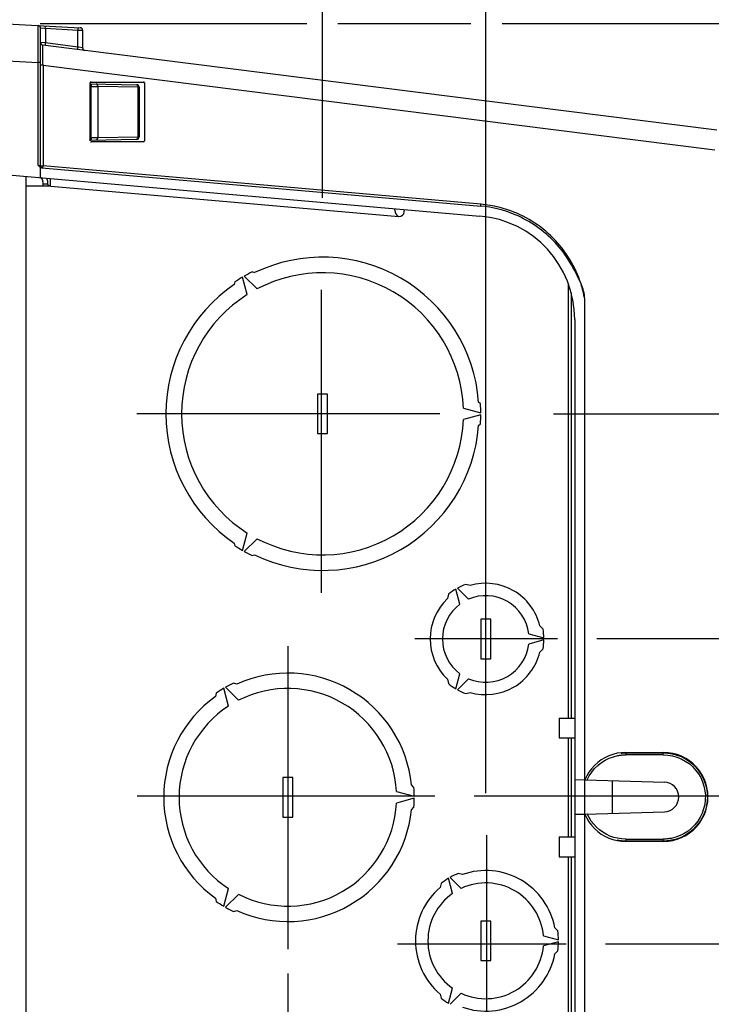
# Model space of a CAD drawing. Header units: inches. Extents: x 0 to 117, y 0 to 83.
# Tile 29 of 60: x 53.02 to 58.53, y 67.91 to 75.74. Entities that reach past the tile are written whole.
import ezdxf

# ---------------------------------------------------------------- set-up
doc = ezdxf.new("R2010")
doc.units = ezdxf.units.IN
doc.header["$LTSCALE"] = 6.431102
doc.header["$MEASUREMENT"] = 0
doc.linetypes.add('CENTER', pattern=[0.6, 0.375, -0.075, 0.075, -0.075])
doc.layers.get('0').update_dxf_attribs({"linetype": 'CONTINUOUS'})
doc.layers.add('DEFAULT_1', color=7, linetype='CENTER')
doc.styles.get("Standard").update_dxf_attribs({"font": 'txt', "width": 0.8})
doc.dimstyles.new('DIMSTYLE_1', dxfattribs={"dimtxt": 0.78125, "dimasz": 0.7, "dimexe": 0.18, "dimexo": 0.0625, "dimgap": 0.09, "dimtad": 1, "dimdec": 0, "dimzin": 4, "dimdsep": 46, "dimtxsty": 'STANDARD', "dimblk": '_FILLED', "dimblk1": '_FILLED', "dimblk2": '_FILLED', "dimcen": 0.09, "dimadec": 0, "dimazin": 0, "dimtfac": 1, "dimtdec": 0, "dimtofl": 0, "dimtmove": 0, "dimatfit": 3, "dimldrblk": '_FILLED', "dimfxl": 1, "dimtolj": 1, "dimtzin": 4, "dimarcsym": 0})
doc.dimstyles.new('DIMSTYLE_2', dxfattribs={"dimtxt": 0.78125, "dimasz": 0.7, "dimexe": 0.18, "dimexo": 0.0625, "dimgap": 0.09, "dimtad": 1, "dimdec": 3, "dimzin": 4, "dimdsep": 46, "dimtxsty": 'STANDARD', "dimblk": '_FILLED', "dimblk1": '_FILLED', "dimblk2": '_FILLED', "dimcen": 0.09, "dimadec": 0, "dimazin": 0, "dimtfac": 1, "dimtdec": 3, "dimtofl": 0, "dimtmove": 0, "dimatfit": 3, "dimldrblk": '_FILLED', "dimfxl": 1, "dimtolj": 1, "dimtzin": 4, "dimarcsym": 0})

# ---------------------------------------------------------------- blocks, each defined once
blk = doc.blocks.new('_FILLED')
at = {"color": 0, "linetype": 'BYBLOCK'}
blk.add_solid([(0, 0), (-1, 0.143), (-1, -0.143)], dxfattribs=at)
blk = doc.blocks.new('*D2')
at = {"color": 7, "linetype": 'CONTINUOUS'}
for p, q in [((46.7709, 75.7384), (46.7709, 76.9804)), ((55.4323, 74.653), (55.4323, 76.9804)), ((46.7709, 76.6054), (51.1016, 76.6054)), ((55.4323, 76.6054), (51.1016, 76.6054))]:
    blk.add_line(p, q, dxfattribs=at)
at = {"color": 7, "linetype": 'CONTINUOUS', "xscale": 0.7, "yscale": 0.7, "zscale": 0.7, "rotation": 180}
blk.add_blockref('_FILLED', (46.7709, 76.6054), dxfattribs=at)
at = {"color": 7, "linetype": 'CONTINUOUS', "xscale": 0.7, "yscale": 0.7, "zscale": 0.7}
blk.add_blockref('_FILLED', (55.4323, 76.6054), dxfattribs=at)
at = {"color": 7, "linetype": 'CONTINUOUS', "insert": (51.1016, 77.582), "char_height": 0.78125, "width": 1.875, "attachment_point": 2, "line_spacing_factor": 0.9}
blk.add_mtext('220', dxfattribs=at)
blk = doc.blocks.new('*D4')
at = {"color": 7, "linetype": 'CONTINUOUS'}
for p, q in [((55.4323, 74.3241), (55.4323, 76.9669)), ((56.7316, 69.5858), (56.7316, 76.9669)), ((55.4323, 76.5919), (54.1823, 76.5919)), ((54.1823, 76.5919), (56.0819, 76.5919)), ((59.1591, 76.5919), (56.0819, 76.5919)), ((56.7316, 76.5919), (59.1591, 76.5919))]:
    blk.add_line(p, q, dxfattribs=at)
at = {"color": 7, "linetype": 'CONTINUOUS', "xscale": 0.7, "yscale": 0.7, "zscale": 0.7}
blk.add_blockref('_FILLED', (55.4323, 76.5919), dxfattribs=at)
at = {"color": 7, "linetype": 'CONTINUOUS', "xscale": 0.7, "yscale": 0.7, "zscale": 0.7, "rotation": 180}
blk.add_blockref('_FILLED', (56.7316, 76.5919), dxfattribs=at)
at = {"color": 7, "linetype": 'CONTINUOUS', "insert": (57.9091, 77.5685), "char_height": 0.78125, "width": 1.25, "attachment_point": 1, "line_spacing_factor": 0.9}
blk.add_mtext('33', dxfattribs=at)
blk = doc.blocks.new('*D5')
at = {"color": 7, "linetype": 'CONTINUOUS'}
for p, q in [((55.1567, 68.1531), (55.1567, 61.9593)), ((55.4323, 65.0824), (55.4323, 61.9593)), ((55.1567, 62.3343), (53.9067, 62.3343)), ((53.9067, 62.3343), (55.2945, 62.3343)), ((58.0135, 62.3343), (55.2945, 62.3343)), ((55.4323, 62.3343), (58.0135, 62.3343))]:
    blk.add_line(p, q, dxfattribs=at)
at = {"color": 7, "linetype": 'CONTINUOUS', "xscale": 0.7, "yscale": 0.7, "zscale": 0.7}
blk.add_blockref('_FILLED', (55.1567, 62.3343), dxfattribs=at)
at = {"color": 7, "linetype": 'CONTINUOUS', "xscale": 0.7, "yscale": 0.7, "zscale": 0.7, "rotation": 180}
blk.add_blockref('_FILLED', (55.4323, 62.3343), dxfattribs=at)
at = {"color": 7, "linetype": 'CONTINUOUS', "insert": (57.3885, 63.3108), "char_height": 0.7812, "width": 0.625, "attachment_point": 1, "line_spacing_factor": 0.9}
blk.add_mtext('7', dxfattribs=at)
blk = doc.blocks.new('*D6')
at = {"color": 7, "linetype": 'CONTINUOUS'}
for p, q in [((62.4584, 74.1577), (62.4584, 77.5183)), ((53.185, 75.7103), (55.3069, 75.7103)), ((55.5549, 75.7103), (56.6134, 75.7103)), ((56.8614, 75.7103), (62.8334, 75.7103)), ((62.4584, 75.7103), (62.4584, 74.1577)), ((62.4584, 72.6052), (62.4584, 74.1577)), ((57.2694, 72.6052), (62.8334, 72.6052))]:
    blk.add_line(p, q, dxfattribs=at)
at = {"color": 7, "linetype": 'CONTINUOUS', "xscale": 0.7, "yscale": 0.7, "zscale": 0.7}
for p, rotation in [((62.4584, 75.7103), 90), ((62.4584, 72.6052), 270)]:
    blk.add_blockref('_FILLED', p, dxfattribs=dict(at, rotation=rotation))
at = {"color": 7, "linetype": 'CONTINUOUS', "insert": (61.4819, 76.2683), "char_height": 0.78125, "width": 1.25, "attachment_point": 1, "rotation": 90, "line_spacing_factor": 0.9}
blk.add_mtext('79', dxfattribs=at)
blk = doc.blocks.new('*D7')
at = {"color": 7, "linetype": 'CONTINUOUS'}
for p, q in [((60.9706, 68.3884), (60.9706, 69.6384)), ((60.9706, 69.6384), (60.9706, 67.5391)), ((57.685, 68.3884), (61.3456, 68.3884)), ((60.9706, 64.1828), (60.9706, 67.5391)), ((57.2282, 66.6899), (61.3456, 66.6899)), ((60.9706, 66.6899), (60.9706, 64.1828))]:
    blk.add_line(p, q, dxfattribs=at)
at = {"color": 7, "linetype": 'CONTINUOUS', "xscale": 0.7, "yscale": 0.7, "zscale": 0.7}
for p, rotation in [((60.9706, 68.3884), 270), ((60.9706, 66.6899), 90)]:
    blk.add_blockref('_FILLED', p, dxfattribs=dict(at, rotation=rotation))
at = {"color": 7, "linetype": 'CONTINUOUS', "insert": (59.994, 65.4328), "char_height": 0.78125, "width": 1.25, "attachment_point": 3, "rotation": 90, "line_spacing_factor": 0.9}
blk.add_mtext('43', dxfattribs=at)
blk = doc.blocks.new('*D8')
at = {"color": 7, "linetype": 'CONTINUOUS'}
for p, q in [((63.5425, 69.5657), (63.5425, 70.8157)), ((63.5425, 70.8157), (63.5425, 68.977)), ((56.6383, 69.5657), (63.9175, 69.5657)), ((63.5425, 65.9134), (63.5425, 68.977)), ((57.685, 68.3884), (63.9175, 68.3884)), ((63.5425, 68.3884), (63.5425, 65.9134))]:
    blk.add_line(p, q, dxfattribs=at)
at = {"color": 7, "linetype": 'CONTINUOUS', "xscale": 0.7, "yscale": 0.7, "zscale": 0.7}
for p, rotation in [((63.5425, 69.5657), 270), ((63.5425, 68.3884), 90)]:
    blk.add_blockref('_FILLED', p, dxfattribs=dict(at, rotation=rotation))
at = {"color": 7, "linetype": 'CONTINUOUS', "insert": (62.566, 67.1634), "char_height": 0.78125, "width": 1.25, "attachment_point": 3, "rotation": 90, "line_spacing_factor": 0.9}
blk.add_mtext('30', dxfattribs=at)
blk = doc.blocks.new('*D9')
at = {"color": 7, "linetype": 'CONTINUOUS'}
for p, q in [((65.533, 70.8172), (65.533, 72.0672)), ((65.533, 72.0672), (65.533, 70.1914)), ((57.6159, 70.8172), (65.908, 70.8172)), ((65.533, 66.8469), (65.533, 70.1914)), ((56.6383, 69.5657), (65.908, 69.5657)), ((65.533, 69.5657), (65.533, 66.8469))]:
    blk.add_line(p, q, dxfattribs=at)
at = {"color": 7, "linetype": 'CONTINUOUS', "xscale": 0.7, "yscale": 0.7, "zscale": 0.7}
for p, rotation in [((65.533, 70.8172), 270), ((65.533, 69.5657), 90)]:
    blk.add_blockref('_FILLED', p, dxfattribs=dict(at, rotation=rotation))
at = {"color": 7, "linetype": 'CONTINUOUS', "insert": (64.5564, 68.0969), "char_height": 0.78125, "width": 1.25, "attachment_point": 3, "rotation": 90, "line_spacing_factor": 0.9}
blk.add_mtext('32', dxfattribs=at)
blk = doc.blocks.new('*D10')
at = {"color": 7, "linetype": 'CONTINUOUS'}
for p, q in [((65.5317, 71.712), (65.5317, 75.3792)), ((62.4197, 72.6069), (65.9067, 72.6069)), ((65.5317, 72.6069), (65.5317, 71.712)), ((65.5317, 70.8172), (65.5317, 71.712)), ((57.6159, 70.8172), (65.9067, 70.8172))]:
    blk.add_line(p, q, dxfattribs=at)
at = {"color": 7, "linetype": 'CONTINUOUS', "xscale": 0.7, "yscale": 0.7, "zscale": 0.7}
for p, rotation in [((65.5317, 72.6069), 90), ((65.5317, 70.8172), 270)]:
    blk.add_blockref('_FILLED', p, dxfattribs=dict(at, rotation=rotation))
at = {"color": 7, "linetype": 'CONTINUOUS', "insert": (64.5551, 74.1292), "char_height": 0.78125, "width": 1.25, "attachment_point": 1, "rotation": 90, "line_spacing_factor": 0.9}
blk.add_mtext('45', dxfattribs=at)

msp = doc.modelspace()

# ---------------------------------------------------------------- linework, layer by layer
at = {"color": 7, "linetype": 'CONTINUOUS'}
for p, q in [((52.8725, 75.7103), (53.5042, 75.6772)), ((53.1696, 75.6931), (53.1696, 75.6947)), ((53.1696, 75.619), (53.1696, 75.6931)), ((53.1882, 74.5782), (53.1882, 75.6751)), ((53.1882, 75.6751), (53.2193, 75.6727)), ((53.2193, 75.6727), (53.2262, 75.6721)), ((53.1694, 75.5732), (53.1696, 75.619)), ((53.2262, 75.6721), (53.2262, 75.5558)), ((53.2262, 75.6721), (53.4849, 75.6585)), ((53.4849, 75.5231), (53.4849, 75.6585)), ((53.4849, 75.6585), (53.5178, 75.6577)), ((53.5178, 75.6577), (53.5223, 75.6576)), ((53.5229, 75.6575), (53.5229, 75.5159)), ((53.1692, 75.491), (53.1694, 75.5732)), ((53.2262, 75.5558), (53.1888, 75.5582)), ((58.5706, 74.8609), (53.2055, 75.5387)), ((53.4849, 75.5231), (53.2262, 75.5558)), ((53.4919, 75.5218), (53.4849, 75.5231)), ((53.5229, 75.5159), (53.4919, 75.5218)), ((53.169, 75.4304), (53.1691, 75.461)), ((53.1691, 75.461), (53.1692, 75.491)), ((53.2062, 75.4704), (53.206, 75.486)), ((53.2065, 75.454), (53.2062, 75.4704)), ((53.207, 75.4182), (53.2065, 75.454)), ((52.8725, 75.4149), (53.1689, 75.3994)), ((53.1689, 75.3994), (53.169, 75.4304)), ((53.1689, 74.5813), (53.1689, 75.3994)), ((53.1882, 75.3994), (53.1689, 75.3994)), ((53.2076, 75.38), (53.1882, 75.38)), ((53.2073, 75.3993), (53.207, 75.4182)), ((53.2076, 75.38), (53.2073, 75.3993)), ((53.2076, 75.3801), (53.2076, 74.5779)), ((53.2076, 75.3801), (58.5536, 74.7047)), ((53.5819, 75.23), (53.5819, 75.2371)), ((53.5819, 74.803), (53.5819, 75.2105)), ((53.5819, 75.2105), (53.5914, 75.2103)), ((53.5823, 75.2301), (53.9532, 75.2237)), ((53.5898, 75.2449), (54.0072, 75.2449)), ((53.5914, 74.8032), (53.5914, 75.2103)), ((53.5914, 75.2103), (53.6107, 75.21)), ((53.6107, 75.21), (53.6229, 75.2099)), ((53.6229, 75.2099), (53.6394, 75.2097)), ((53.6394, 75.2097), (53.6443, 75.2096)), ((53.6443, 75.2096), (53.6443, 74.8039)), ((53.9653, 75.204), (53.6443, 75.2096)), ((53.9653, 74.8095), (53.9653, 75.204)), ((53.9653, 75.204), (53.9726, 75.204)), ((53.9726, 75.204), (53.9726, 74.8095)), ((54.015, 75.2371), (54.015, 74.7764)), ((53.5819, 74.803), (53.5914, 74.8032)), ((53.5819, 74.7764), (53.5819, 74.7834)), ((53.5823, 74.7833), (53.9533, 74.7898)), ((54.0072, 74.7686), (53.5898, 74.7686)), ((53.5914, 74.8032), (53.6107, 74.8034)), ((53.6107, 74.8034), (53.6229, 74.8036)), ((53.6229, 74.8036), (53.6394, 74.8038)), ((53.6394, 74.8038), (53.6443, 74.8039)), ((53.6443, 74.8039), (53.9653, 74.8095)), ((53.9653, 74.8095), (53.9726, 74.8095)), ((53.1882, 74.5782), (53.1689, 74.5813)), ((53.1882, 74.5782), (53.2076, 74.5779)), ((53.2076, 74.5779), (53.2067, 74.5664)), ((56.6934, 74.2729), (53.2076, 74.5779)), ((52.8725, 74.5124), (56.6855, 74.1788)), ((53.1882, 74.4848), (53.1882, 74.5654)), ((53.1971, 74.563), (56.6924, 74.2572)), ((53.0701, 74.4951), (53.0701, 64.7704)), ((53.21, 74.4162), (53.21, 74.4326)), ((53.2473, 74.4326), (53.21, 74.4326)), ((53.2473, 74.4326), (53.2473, 74.4182)), ((53.2474, 74.4209), (53.267, 74.4212)), ((53.267, 74.4549), (53.267, 74.4779)), ((53.267, 74.4182), (53.267, 74.4549)), ((53.267, 74.4162), (53.0701, 74.4162)), ((53.2701, 74.4171), (56.0406, 74.1755)), ((56.0832, 74.2113), (56.085, 74.2313)), ((54.8921, 73.728), (54.8718, 73.7335)), ((54.7355, 73.6547), (54.73, 73.6345)), ((54.8328, 73.5536), (54.7956, 73.6923)), ((54.8093, 73.7001), (54.9108, 73.5986)), ((57.3905, 70.1839), (57.3905, 73.6359)), ((57.411, 73.5711), (57.411, 70.1839)), ((57.519, 65.7422), (57.519, 73.5233)), ((57.4402, 73.3552), (57.4402, 65.9103)), ((55.393, 72.7626), (55.393, 72.4477)), ((55.4717, 72.7626), (55.393, 72.7626)), ((55.4717, 72.4477), (55.4717, 72.7626)), ((56.6897, 72.6839), (56.6749, 72.6987)), ((56.5535, 72.6502), (56.6922, 72.613)), ((56.6922, 72.5973), (56.5535, 72.5601)), ((56.6749, 72.5116), (56.6897, 72.5264)), ((55.393, 72.4477), (55.4717, 72.4477)), ((54.7956, 71.5181), (54.8328, 71.6567)), ((54.9108, 71.6117), (54.8093, 71.5102)), ((54.73, 71.5759), (54.7355, 71.5556)), ((54.8718, 71.4769), (54.8921, 71.4823)), ((56.5257, 71.0901), (56.4935, 71.2105)), ((56.5071, 71.2183), (56.5952, 71.1302)), ((56.6064, 71.2387), (56.5718, 71.248)), ((56.4354, 71.1692), (56.4262, 71.1346)), ((56.7709, 70.9713), (56.6922, 70.9713)), ((56.6922, 70.9713), (56.6922, 70.6563)), ((56.7709, 70.6563), (56.7709, 70.9713)), ((57.1874, 70.8926), (57.1621, 70.9179)), ((57.0737, 70.854), (57.1941, 70.8217)), ((57.1941, 70.806), (57.0737, 70.7737)), ((57.1621, 70.7098), (57.1874, 70.7351)), ((56.6922, 70.6563), (56.7709, 70.6563)), ((56.4935, 70.4172), (56.5257, 70.5376)), ((54.6606, 70.4292), (54.7638, 70.3259)), ((54.7504, 70.4547), (54.7235, 70.4619)), ((56.4262, 70.493), (56.4354, 70.4584)), ((56.5952, 70.4975), (56.5071, 70.4093)), ((54.5871, 70.3832), (54.5799, 70.3563)), ((54.6847, 70.2802), (54.6469, 70.4213)), ((56.5718, 70.3797), (56.6064, 70.389)), ((57.315, 70.1839), (57.4402, 70.1839)), ((57.315, 70.1839), (57.315, 70.0264)), ((57.315, 70.0264), (57.4402, 70.0264)), ((57.3905, 69.239), (57.3905, 70.0264)), ((57.411, 70.0264), (57.411, 69.239)), ((57.7114, 69.884), (57.68, 69.8691)), ((57.7439, 69.8957), (57.7114, 69.884)), ((57.7136, 69.8648), (57.7473, 69.8771)), ((57.7773, 69.904), (57.7439, 69.8957)), ((57.7473, 69.8771), (57.7828, 69.886)), ((57.8117, 69.9091), (57.7773, 69.904)), ((57.7828, 69.886), (57.7898, 69.8873)), ((57.7898, 69.8873), (57.7967, 69.8884)), ((57.7967, 69.8884), (57.8037, 69.8893)), ((57.8037, 69.8893), (57.8107, 69.8901)), ((57.8093, 69.9058), (57.8166, 69.9065)), ((57.8107, 69.8901), (57.8177, 69.8908)), ((57.8472, 69.9111), (57.8117, 69.9091)), ((57.8166, 69.9065), (57.824, 69.907)), ((57.8177, 69.8908), (57.8247, 69.8913)), ((57.824, 69.907), (57.8314, 69.9074)), ((57.8247, 69.8913), (57.8318, 69.8917)), ((57.8314, 69.9074), (57.8387, 69.9076)), ((57.8318, 69.8917), (57.8388, 69.8919)), ((57.8387, 69.9076), (57.8461, 69.9077)), ((57.8388, 69.8919), (57.8458, 69.892)), ((57.8459, 69.8972), (57.8458, 69.892)), ((58.1443, 69.892), (57.8458, 69.892)), ((57.846, 69.9053), (57.8459, 69.9038)), ((57.8459, 69.9038), (57.8459, 69.9018)), ((57.8459, 69.9018), (57.8459, 69.8972)), ((57.8461, 69.9074), (57.846, 69.9066)), ((57.846, 69.9066), (57.846, 69.9053)), ((57.8461, 69.9077), (57.8461, 69.9074)), ((57.8461, 69.9077), (58.1446, 69.9077)), ((57.8472, 69.9111), (58.1457, 69.9111)), ((58.1443, 69.892), (58.1444, 69.8972)), ((58.1443, 69.892), (58.1819, 69.8897)), ((58.1444, 69.9038), (58.1445, 69.9053)), ((58.1444, 69.9018), (58.1444, 69.9038)), ((58.1444, 69.8972), (58.1444, 69.9018)), ((58.1445, 69.9066), (58.1446, 69.9074)), ((58.1445, 69.9053), (58.1445, 69.9066)), ((58.1446, 69.9074), (58.1446, 69.9077)), ((58.1446, 69.9077), (58.1813, 69.9058)), ((58.1836, 69.9089), (58.1457, 69.9111)), ((58.1813, 69.9058), (58.2176, 69.9)), ((58.1819, 69.8897), (58.2181, 69.8837)), ((58.2202, 69.9031), (58.1836, 69.9089)), ((58.2176, 69.9), (58.253, 69.8905)), ((58.2181, 69.8837), (58.2529, 69.8739)), ((58.2555, 69.8936), (58.2202, 69.9031)), ((58.253, 69.8905), (58.2873, 69.8774)), ((58.29, 69.8803), (58.2555, 69.8936)), ((58.2873, 69.8774), (58.3201, 69.8607)), ((58.3232, 69.8633), (58.29, 69.8803)), ((57.5969, 69.8075), (57.5737, 69.7819)), ((57.6227, 69.8308), (57.5969, 69.8075)), ((57.5976, 69.7821), (57.6232, 69.8072)), ((57.6504, 69.8513), (57.6227, 69.8308)), ((57.6232, 69.8072), (57.6515, 69.8298)), ((57.68, 69.8691), (57.6504, 69.8513)), ((57.6515, 69.8298), (57.6818, 69.8491)), ((57.6818, 69.8491), (57.7136, 69.8648)), ((58.2529, 69.8739), (58.2868, 69.8601)), ((58.2868, 69.8601), (58.3194, 69.8426)), ((58.3194, 69.8426), (58.3494, 69.8219)), ((58.3201, 69.8607), (58.3509, 69.8407)), ((58.3541, 69.8433), (58.3232, 69.8633)), ((58.3494, 69.8219), (58.377, 69.798)), ((58.3509, 69.8407), (58.3794, 69.8176)), ((58.3827, 69.8201), (58.3541, 69.8433)), ((58.377, 69.798), (58.4021, 69.771)), ((58.3794, 69.8176), (58.4054, 69.7916)), ((58.409, 69.7937), (58.3827, 69.8201)), ((57.5353, 69.7244), (57.5199, 69.6923)), ((57.5532, 69.7543), (57.5353, 69.7244)), ((57.539, 69.6918), (57.5557, 69.7245)), ((57.5737, 69.7819), (57.5532, 69.7543)), ((57.5557, 69.7245), (57.5753, 69.7545)), ((57.5753, 69.7545), (57.5976, 69.7821)), ((58.4021, 69.771), (58.4238, 69.7418)), ((58.4054, 69.7916), (58.4285, 69.763)), ((58.4322, 69.7651), (58.409, 69.7937)), ((58.4238, 69.7418), (58.4422, 69.7104)), ((58.4285, 69.763), (58.4485, 69.7322)), ((58.4523, 69.7342), (58.4322, 69.7651)), ((58.4485, 69.7322), (58.4652, 69.6995)), ((58.4692, 69.701), (58.4523, 69.7342)), ((55.1961, 69.7115), (55.1174, 69.7115)), ((55.1174, 69.7115), (55.1174, 69.3965)), ((55.1961, 69.3965), (55.1961, 69.7115)), ((56.1597, 69.6327), (56.14, 69.6524)), ((57.4412, 69.6945), (57.5199, 69.6923)), ((57.5224, 69.6923), (58.1531, 69.6748)), ((57.7367, 69.6863), (57.7367, 69.4271)), ((58.4422, 69.7104), (58.4572, 69.6768)), ((58.4572, 69.6768), (58.4684, 69.6422)), ((58.4652, 69.6995), (58.4784, 69.6652)), ((58.4684, 69.6422), (58.4757, 69.6066)), ((58.4825, 69.6666), (58.4692, 69.701)), ((58.4784, 69.6652), (58.4879, 69.6297)), ((58.492, 69.6312), (58.4825, 69.6666)), ((56.0217, 69.5997), (56.1628, 69.5619)), ((58.4757, 69.6066), (58.4792, 69.57)), ((58.4792, 69.57), (58.4787, 69.5337)), ((58.4879, 69.6297), (58.4936, 69.5934)), ((58.4978, 69.5946), (58.492, 69.6312)), ((58.4936, 69.5934), (58.4955, 69.5567)), ((58.5, 69.5567), (58.4978, 69.5946)), ((56.1628, 69.5461), (56.0217, 69.5083)), ((58.4742, 69.4976), (58.4658, 69.4618)), ((58.4787, 69.5337), (58.4742, 69.4976)), ((58.4896, 69.4924), (58.4822, 69.461)), ((58.494, 69.5244), (58.4896, 69.4924)), ((58.492, 69.4823), (58.4978, 69.5189)), ((58.4955, 69.5567), (58.494, 69.5244)), ((58.4978, 69.5189), (58.5, 69.5567)), ((56.14, 69.4556), (56.1597, 69.4752)), ((57.4412, 69.4189), (57.5199, 69.4211)), ((57.5199, 69.4211), (57.5353, 69.389)), ((57.5224, 69.4212), (58.1531, 69.4387)), ((57.5539, 69.3922), (57.539, 69.4216)), ((58.4536, 69.4275), (58.4377, 69.3948)), ((58.4523, 69.3793), (58.4692, 69.4125)), ((58.4658, 69.4618), (58.4536, 69.4275)), ((58.472, 69.4303), (58.459, 69.4007)), ((58.4692, 69.4125), (58.4825, 69.4469)), ((58.4822, 69.461), (58.472, 69.4303)), ((58.4825, 69.4469), (58.492, 69.4823)), ((55.1174, 69.3965), (55.1961, 69.3965)), ((57.5353, 69.389), (57.5532, 69.3592)), ((57.5532, 69.3592), (57.5737, 69.3316)), ((57.5711, 69.3648), (57.5539, 69.3922)), ((57.5905, 69.3395), (57.5711, 69.3648)), ((57.5737, 69.3316), (57.5969, 69.306)), ((57.6125, 69.3161), (57.5905, 69.3395)), ((58.3956, 69.3349), (58.37, 69.3089)), ((58.4182, 69.3635), (58.3956, 69.3349)), ((58.4251, 69.3458), (58.4045, 69.3209)), ((58.409, 69.3197), (58.4322, 69.3483)), ((58.4377, 69.3948), (58.4182, 69.3635)), ((58.4433, 69.3725), (58.4251, 69.3458)), ((58.4322, 69.3483), (58.4523, 69.3793)), ((58.459, 69.4007), (58.4433, 69.3725)), ((57.5969, 69.306), (57.6227, 69.2827)), ((57.6368, 69.2947), (57.6125, 69.3161)), ((57.6227, 69.2827), (57.6504, 69.2621)), ((57.6627, 69.2759), (57.6368, 69.2947)), ((57.6504, 69.2621), (57.68, 69.2444)), ((57.6903, 69.2598), (57.6627, 69.2759)), ((57.7196, 69.2462), (57.6903, 69.2598)), ((58.2782, 69.2494), (58.2438, 69.2367)), ((58.3106, 69.2656), (58.2782, 69.2494)), ((58.29, 69.2332), (58.3232, 69.2501)), ((58.3303, 69.2589), (58.3021, 69.2431)), ((58.3413, 69.2855), (58.3106, 69.2656)), ((58.3232, 69.2501), (58.3541, 69.2702)), ((58.3569, 69.2772), (58.3303, 69.2589)), ((58.37, 69.3089), (58.3413, 69.2855)), ((58.3541, 69.2702), (58.3827, 69.2934)), ((58.3817, 69.298), (58.3569, 69.2772)), ((58.4045, 69.3209), (58.3817, 69.298)), ((58.3827, 69.2934), (58.409, 69.3197)), ((57.315, 69.239), (57.4402, 69.239)), ((57.315, 69.239), (57.315, 69.0815)), ((57.68, 69.2444), (57.7114, 69.2295)), ((57.7114, 69.2295), (57.7439, 69.2178)), ((57.7499, 69.2355), (57.7196, 69.2462)), ((57.7439, 69.2178), (57.7773, 69.2095)), ((57.7809, 69.2279), (57.7499, 69.2355)), ((57.7773, 69.2095), (57.8117, 69.2043)), ((57.8118, 69.2074), (57.7778, 69.2124)), ((57.8129, 69.2232), (57.7809, 69.2279)), ((57.8117, 69.2043), (57.8472, 69.2024)), ((57.8461, 69.2057), (57.8118, 69.2074)), ((57.8458, 69.2215), (57.8129, 69.2232)), ((57.8458, 69.2215), (57.8459, 69.2163)), ((57.8458, 69.2215), (58.1443, 69.2215)), ((57.8459, 69.2163), (57.8459, 69.2116)), ((57.8459, 69.2116), (57.8459, 69.2097)), ((57.8459, 69.2097), (57.846, 69.2081)), ((57.846, 69.2081), (57.846, 69.2069)), ((57.846, 69.2069), (57.8461, 69.2061)), ((57.8461, 69.2061), (57.8461, 69.2057)), ((57.8461, 69.2057), (57.8472, 69.2024)), ((58.1446, 69.2057), (57.8461, 69.2057)), ((58.1457, 69.2024), (57.8472, 69.2024)), ((58.1444, 69.2163), (58.1443, 69.2215)), ((58.1514, 69.2215), (58.1443, 69.2215)), ((58.1444, 69.2116), (58.1444, 69.2163)), ((58.1444, 69.2097), (58.1444, 69.2116)), ((58.1445, 69.2081), (58.1444, 69.2097)), ((58.1445, 69.2069), (58.1445, 69.2081)), ((58.1446, 69.2061), (58.1445, 69.2069)), ((58.1446, 69.2057), (58.1446, 69.2061)), ((58.152, 69.2058), (58.1446, 69.2057)), ((58.1457, 69.2024), (58.1836, 69.2046)), ((58.1584, 69.2218), (58.1514, 69.2215)), ((58.1593, 69.2061), (58.152, 69.2058)), ((58.1654, 69.2221), (58.1584, 69.2218)), ((58.1667, 69.2064), (58.1593, 69.2061)), ((58.1725, 69.2227), (58.1654, 69.2221)), ((58.1741, 69.207), (58.1667, 69.2064)), ((58.1795, 69.2233), (58.1725, 69.2227)), ((58.1814, 69.2077), (58.1741, 69.207)), ((58.1865, 69.2241), (58.1795, 69.2233)), ((58.1887, 69.2085), (58.1814, 69.2077)), ((58.1836, 69.2046), (58.2202, 69.2104)), ((58.1934, 69.2251), (58.1865, 69.2241)), ((58.196, 69.2095), (58.1887, 69.2085)), ((58.2004, 69.2262), (58.1934, 69.2251)), ((58.2033, 69.2107), (58.196, 69.2095)), ((58.2073, 69.2275), (58.2004, 69.2262)), ((58.2106, 69.212), (58.2033, 69.2107)), ((58.2438, 69.2367), (58.2073, 69.2275)), ((58.242, 69.2195), (58.2106, 69.212)), ((58.2202, 69.2104), (58.2555, 69.2199)), ((58.2726, 69.2299), (58.242, 69.2195)), ((58.2555, 69.2199), (58.29, 69.2332)), ((58.3021, 69.2431), (58.2726, 69.2299)), ((57.315, 69.0815), (57.4402, 69.0815)), ((57.3905, 65.6296), (57.3905, 69.0815)), ((57.411, 69.0815), (57.411, 65.6944)), ((56.5456, 68.9395), (56.5131, 68.9482)), ((56.3767, 68.8694), (56.368, 68.8369)), ((56.4675, 68.7897), (56.4354, 68.9095)), ((56.449, 68.9173), (56.5367, 68.8297)), ((54.6469, 68.6867), (54.6847, 68.8278)), ((54.7638, 68.7821), (54.6606, 68.6788)), ((54.5799, 68.7517), (54.5871, 68.7248)), ((54.7235, 68.646), (54.7504, 68.6532)), ((56.7709, 68.5697), (56.6922, 68.5697)), ((56.6922, 68.5697), (56.6922, 68.2548)), ((56.7709, 68.2548), (56.7709, 68.5697)), ((57.3049, 68.491), (57.2811, 68.5148)), ((57.1904, 68.4522), (57.3102, 68.4201)), ((57.3102, 68.4044), (57.1904, 68.3723)), ((57.2811, 68.3097), (57.3049, 68.3335)), ((56.6922, 68.2548), (56.7709, 68.2548)), ((56.4354, 67.915), (56.4675, 68.0348)), ((56.368, 67.9876), (56.3767, 67.9551)), ((56.5367, 67.9949), (56.449, 67.9072))]:
    msp.add_line(p, q, dxfattribs=at)
msp.add_lwpolyline([(53.1882, 74.5654), (53.1892, 74.565), (53.1901, 74.5646), (53.1911, 74.5643), (53.192, 74.564), (53.193, 74.5637), (53.194, 74.5635), (53.1951, 74.5633), (53.1961, 74.5631), (53.1971, 74.563)], dxfattribs=at)
for centre, radius, start, end in [((53.1686, 75.6751), 0.0197, 0, 87), ((53.5032, 75.6575), 0.0197, 0, 87), ((53.2079, 75.5582), 0.0197, 180, 262.8), ((53.5426, 75.5159), 0.0197, 180, 262.8), ((53.9529, 75.204), 0.0197, 359.95918, 89.0002), ((53.9529, 74.8095), 0.0197, 270.99985, 0.04011), ((53.204, 74.5782), 0.0157, 180, 265), ((53.1312, 74.4326), 0.0787, 0.04155, 14.51484), ((53.1292, 74.4326), 0.1181, 0, 23.95496), ((56.6052, 73.3106), 0.9663, 80.43107, 84.76392), ((56.6113, 73.3435), 0.9329, 71.64144, 80.46302), ((56.044, 74.2148), 0.0394, 265, 355), ((56.6134, 73.3552), 0.9055, 67.08112, 84.99839), ((56.6134, 73.3552), 0.8268, 0, 85), ((55.4323, 72.6052), 1.2461, 4.30678, 115.69322), ((55.4323, 72.6052), 1.2598, 116.41668, 119.6419), ((55.4323, 72.6052), 1.122, 2.3001, 117.6999), ((55.4323, 72.6052), 1.2598, 120.3581, 123.58332), ((55.4323, 72.6052), 1.2461, 124.30678, 235.69322), ((55.4323, 72.6052), 1.122, 122.3001, 237.6999), ((55.4323, 72.6052), 1.2598, 0.3581, 3.58332), ((55.4323, 72.6052), 1.122, 242.3001, 357.6999), ((55.4323, 72.6052), 1.2598, 356.41668, 359.6419), ((55.4323, 72.6052), 1.2461, 244.30678, 355.69322), ((55.4323, 72.6052), 1.2598, 236.41668, 239.6419), ((55.4323, 72.6052), 1.2598, 240.3581, 243.58332), ((56.7316, 70.8138), 0.4626, 120.97529, 129.80019), ((56.7316, 70.8138), 0.4626, 110.19981, 119.02471), ((56.7316, 70.8138), 0.4429, 13.59051, 106.40949), ((56.7316, 70.8138), 0.4429, 133.59051, 226.40949), ((56.7316, 70.8138), 0.3445, 6.69002, 113.30998), ((56.7316, 70.8138), 0.3445, 126.69002, 233.30998), ((56.7316, 70.8138), 0.4626, 0.97529, 9.80019), ((56.7316, 70.8138), 0.3445, 246.69002, 353.30998), ((56.7316, 70.8138), 0.4626, 350.19981, 359.02471), ((56.7316, 70.8138), 0.4429, 253.59051, 346.40949), ((55.1567, 69.554), 0.9882, 5.71623, 114.28377), ((55.1567, 69.554), 1.006, 115.51104, 119.55156), ((56.7316, 70.8138), 0.4626, 230.19981, 239.02471), ((55.1567, 69.554), 0.9882, 125.71623, 234.28377), ((55.1567, 69.554), 1.006, 120.44844, 124.48896), ((55.1567, 69.554), 0.8661, 3.0229, 116.9771), ((56.7316, 70.8138), 0.4626, 240.97529, 249.80019), ((55.1567, 69.554), 0.8661, 123.0229, 236.9771), ((58.1498, 69.5567), 0.1181, 271.58748, 88.41252), ((55.1567, 69.554), 1.006, 0.44844, 4.48896), ((55.1567, 69.554), 0.8661, 243.0229, 356.9771), ((55.1567, 69.554), 1.006, 355.51104, 359.55156), ((55.1567, 69.554), 0.9882, 245.71623, 354.28377), ((56.7316, 68.4123), 0.5787, 112.1804, 119.22044), ((56.7316, 68.4123), 0.5591, 10.56728, 109.43272), ((56.7316, 68.4123), 0.5787, 120.77956, 127.8196), ((56.7316, 68.4123), 0.4606, 4.97831, 115.02169), ((56.7316, 68.4123), 0.5591, 130.56728, 229.43272), ((56.7316, 68.4123), 0.4606, 124.97831, 235.02169), ((55.1567, 69.554), 1.006, 235.51104, 239.55156), ((55.1567, 69.554), 1.006, 240.44844, 244.48896), ((56.7316, 68.4123), 0.5787, 0.77956, 7.8196), ((56.7316, 68.4123), 0.5787, 352.1804, 359.22044), ((56.7316, 68.4123), 0.4606, 244.97831, 355.02169), ((56.7316, 68.4123), 0.5591, 250.56728, 349.43272), ((56.7316, 68.4123), 0.5787, 232.1804, 239.22044)]:
    msp.add_arc(centre, radius, start, end, dxfattribs=at)
for centre, major_axis, start_param, end_param in [((53.5898, 75.237), (-0.00551, 0.00568), -0.767319, 0.798611), ((54.0071, 75.237), (0.00551, 0.00568), -0.798611, 0.767319), ((53.5898, 74.7764), (0.00551, 0.00568), -3.054211, -2.374273), ((54.0071, 74.7764), (-0.00551, 0.00568), -3.908912, -2.342982)]:
    msp.add_ellipse(centre, major_axis=major_axis, ratio=0.995143, start_param=start_param, end_param=end_param, dxfattribs=at)
for points, knots in [([(53.2266, 75.6918), (53.2285, 75.6917), (53.2247, 75.6811), (53.2265, 75.6767), (53.2262, 75.6721)], [0, 0, 0, 0, 0.293111, 1, 1, 1, 1]), ([(53.4852, 75.6782), (53.4872, 75.6781), (53.4834, 75.6675), (53.4851, 75.6632), (53.4849, 75.6585)], [0, 0, 0, 0, 0.293403, 1, 1, 1, 1]), ([(53.206, 75.486), (53.2059, 75.4934), (53.2062, 75.5059), (53.2046, 75.5239), (53.207, 75.5311), (53.2043, 75.5388), (53.2055, 75.5387)], [0, 0, 0, 0, 0.421673, 0.738238, 0.933653, 1, 1, 1, 1]), ([(53.2262, 75.5558), (53.2257, 75.5512), (53.2271, 75.5468), (53.2226, 75.5365), (53.2245, 75.5363)], [0, 0, 0, 0, 0.706806, 1, 1, 1, 1]), ([(53.4831, 75.5036), (53.4812, 75.5039), (53.4857, 75.5141), (53.4843, 75.5186), (53.4849, 75.5231)], [0, 0, 0, 0, 0.292952, 1, 1, 1, 1]), ([(53.5819, 75.2105), (53.5819, 75.2151), (53.5841, 75.2196), (53.5804, 75.2299), (53.5823, 75.2301)], [0, 0, 0, 0, 0.705794, 1, 1, 1, 1]), ([(53.5914, 75.23), (53.5934, 75.2299), (53.5894, 75.2193), (53.5915, 75.2149), (53.5914, 75.2103)], [0, 0, 0, 0, 0.293324, 1, 1, 1, 1]), ([(53.6443, 75.2096), (53.6443, 75.2121), (53.6436, 75.2201), (53.6368, 75.2292), (53.6311, 75.2293)], [0, 0, 0, 0, 0.303181, 1, 1, 1, 1]), ([(53.9521, 75.2237), (53.9578, 75.2236), (53.9646, 75.2145), (53.9653, 75.2065), (53.9653, 75.204)], [0, 0, 0, 0, 0.69682, 1, 1, 1, 1]), ([(53.5823, 74.7834), (53.5804, 74.7836), (53.5841, 74.7938), (53.5819, 74.7984), (53.5819, 74.803)], [0, 0, 0, 0, 0.294209, 1, 1, 1, 1]), ([(53.5914, 74.8032), (53.5915, 74.7985), (53.5895, 74.7941), (53.5934, 74.7837), (53.5914, 74.7835)], [0, 0, 0, 0, 0.70664, 1, 1, 1, 1]), ([(53.6311, 74.7842), (53.6368, 74.7843), (53.6436, 74.7933), (53.6443, 74.8014), (53.6443, 74.8039)], [0, 0, 0, 0, 0.696819, 1, 1, 1, 1]), ([(53.9653, 74.8095), (53.9653, 74.807), (53.9646, 74.7989), (53.9578, 74.7899), (53.9521, 74.7898)], [0, 0, 0, 0, 0.303179, 1, 1, 1, 1]), ([(56.6924, 74.2572), (56.6914, 74.2573), (56.694, 74.2638), (56.6929, 74.2665), (56.6932, 74.2696)], [0, 0, 0, 0, 0.245641, 1, 1, 1, 1]), ([(56.0065, 74.2378), (56.006, 74.2324), (56.0063, 74.2104), (56.0172, 74.1839), (56.033, 74.1774)], [0, 0, 0, 0, 0.241276, 1, 1, 1, 1]), ([(57.49, 73.638), (57.4456, 73.7734), (57.2929, 74.0276), (57.0403, 74.1839), (56.9051, 74.2289)], [0, 0, 0, 0, 0.500027, 1, 1, 1, 1]), ([(57.49, 73.638), (57.4626, 73.697), (57.4072, 73.8151), (57.2511, 74.0244), (57.0845, 74.1373), (56.9661, 74.1892)], [0, 0, 0, 0, 0.250951, 0.501489, 1, 1, 1, 1]), ([(56.033, 74.1774), (56.0342, 74.1769), (56.0367, 74.1761), (56.0393, 74.1757), (56.0406, 74.1755)], [0, 0, 0, 0, 0.501654, 1, 1, 1, 1])]:
    msp.add_open_spline(points, degree=3, knots=knots, dxfattribs=at)
for points in [[(53.1689, 74.5813), (53.1742, 74.5756), (53.1804, 74.5679), (53.1881, 74.5682)], [(53.1903, 74.4847), (53.1984, 74.4755), (53.2044, 74.4642), (53.2075, 74.4524)], [(57.519, 73.5233), (57.5115, 73.562), (57.5019, 73.6004), (57.49, 73.638)], [(57.519, 73.5233), (57.5177, 73.5627), (57.5068, 73.6023), (57.49, 73.638)]]:
    msp.add_open_spline(points, degree=3, dxfattribs=at)
at = {"layer": 'DEFAULT_1', "color": 7, "linetype": 'CENTER'}
for p, q in [((55.4241, 71.1801), (55.4241, 74.0124)), ((53.9545, 72.6069), (56.8452, 72.6069)), ((56.7297, 71.3604), (56.7297, 70.2252)), ((55.1579, 68.3454), (55.1579, 70.9739)), ((56.1682, 70.8172), (57.3034, 70.8172)), ((53.9566, 69.5657), (56.3258, 69.5657)), ((56.7382, 69.2539), (56.7382, 67.69)), ((56.0279, 68.3884), (57.3725, 68.3884)), ((55.4401, 65.2915), (55.4401, 68.1239))]:
    msp.add_line(p, q, dxfattribs=at)

# ---------------------------------------------------------------- dimensions: what is measured, and where the dimension line sits
at = {"color": 7, "linetype": 'CONTINUOUS'}
for base, p1, p2, picture, middle in [((55.4323, 76.6054), (46.7709, 75.7384), (55.4323, 74.653), '*D2', (50.1641, 77.1914)), ((55.4323, 62.3343), (55.1567, 68.1531), (55.4323, 65.0824), '*D5', (57.701, 62.9202))]:
    dim = msp.add_linear_dim(base=base, p1=p1, p2=p2, dimstyle='DIMSTYLE_2', dxfattribs=at)
    dim.commit()
    dim.dimension.update_dxf_attribs({"geometry": picture, "text_midpoint": middle, "dimtype": 160})
for base, p1, p2, angle, dimstyle, picture, middle in [((55.4323, 76.5919), (56.7316, 69.5858), (55.4323, 74.3241), 180, 'DIMSTYLE_2', '*D4', (58.5341, 77.1779)), ((62.4584, 75.7103), (57.2694, 72.6052), (53.185, 75.7103), 90, 'DIMSTYLE_1', '*D6', (61.8725, 76.8933)), ((65.5317, 72.6069), (57.6159, 70.8172), (62.4197, 72.6069), 90, 'DIMSTYLE_1', '*D10', (64.9457, 74.7542)), ((65.533, 70.8172), (56.6383, 69.5657), (57.6159, 70.8172), 90, 'DIMSTYLE_1', '*D9', (65.5072, 66.3544)), ((63.5425, 69.5657), (57.685, 68.3884), (56.6383, 69.5657), 90, 'DIMSTYLE_1', '*D8', (63.5167, 65.4209)), ((60.9706, 68.3884), (57.2282, 66.6899), (57.685, 68.3884), 90, 'DIMSTYLE_1', '*D7', (60.9447, 63.6903))]:
    dim = msp.add_linear_dim(base=base, p1=p1, p2=p2, angle=angle, dimstyle=dimstyle, dxfattribs=at)
    dim.commit()
    dim.dimension.update_dxf_attribs({"geometry": picture, "text_midpoint": middle, "dimtype": 160})

doc.saveas('drawing.dxf')
